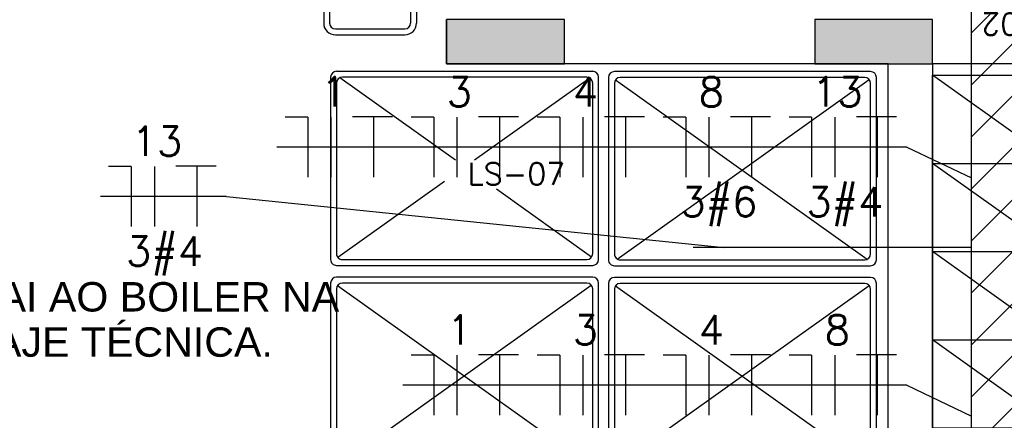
# Model space of a CAD drawing. Extents: x -118.2 to -44.5, y -40.2 to 1.8.
# Tile 20 of 56: x -83.9 to -80.6, y -25 to -23.7. Entities that reach past the tile are written whole.
import ezdxf
from ezdxf.enums import TextEntityAlignment as Align

# ---------------------------------------------------------------- set-up
doc = ezdxf.new("R2010")
doc.units = 0
doc.header["$MEASUREMENT"] = 0
for name, color, linetype in [('calha', 150, 'Continuous'), ('CIRCUITOS', 2, 'Continuous'), ('LINHA', 40, 'Continuous'), ('PAREDE2', 252, 'Continuous'), ('PAREDES', 8, 'Continuous'), ('QUADROS DE CARGA', 7, 'Continuous'), ('TUB_ELETRICA', 5, 'Continuous')]:
    doc.layers.add(name, color=color, linetype=linetype)
doc.styles.add('20--4-0', font='romans.shx', dxfattribs={"height": 0.08})
doc.styles.add('ARIAL', font='arial.ttf')
doc.styles.add('ROMANS', font='romans')

# ---------------------------------------------------------------- blocks, each defined once
blk = doc.blocks.new('LS-02')
for p, q in [((-153.9427, 52.6396), (-153.9427, 52.5896)), ((-153.7977, 52.6396), (-153.9427, 52.6396)), ((-153.7977, 52.5896), (-153.7977, 52.6396)), ((-153.8502, 52.5769), (-153.4822, 52.5769)), ((-153.9002, 52.2323), (-153.9002, 52.5269)), ((-153.9002, 52.5269), (-153.4322, 52.5269)), ((-153.4322, 52.2323), (-153.4322, 52.5269)), ((-153.9002, 52.2323), (-153.4322, 52.2323)), ((-153.9427, 52.1192), (-153.9427, 52.1696)), ((-153.8502, 52.1823), (-153.4822, 52.1823)), ((-153.7977, 52.1696), (-153.7977, 52.1192)), ((-153.7977, 52.1192), (-153.9427, 52.1192))]:
    blk.add_line(p, q)
blk.add_lwpolyline([(-153.3897, 52.1696), (-153.9427, 52.1696), (-153.9427, 52.5896), (-153.3897, 52.5896)], close=True)
for centre, start, end in [((-153.8502, 52.5269), 90, 180), ((-153.4822, 52.5269), 0, 90), ((-153.8502, 52.2323), 180, 270), ((-153.4822, 52.2323), 270, 0)]:
    blk.add_arc(centre, 0.05, start, end)
at = {"style": '20--4-0'}
blk.add_text('LS-02', height=0.075, rotation=90, dxfattribs=at).set_placement((-153.9691, 52.1474))
blk = doc.blocks.new('LS-07')
at = {"layer": 'PAREDES'}
for p, q in [((-157.1299, 58.4362), (-157.7499, 58.4362)), ((-157.7699, 57.5462), (-157.7699, 58.4162)), ((-157.7499, 58.3962), (-157.7499, 57.5662)), ((-157.7471, 58.4063), (-157.4675, 58.0144)), ((-157.1499, 58.4162), (-157.7299, 58.4162)), ((-157.1381, 58.4123), (-157.3687, 58.0891)), ((-157.1299, 57.5662), (-157.1299, 58.3962)), ((-157.1099, 57.5462), (-157.1099, 58.4162)), ((-157.4675, 57.9506), (-157.7479, 57.5575)), ((-157.3954, 57.9133), (-157.1369, 57.551)), ((-157.7499, 57.5262), (-157.1299, 57.5262)), ((-157.7299, 57.5462), (-157.1499, 57.5462))]:
    blk.add_line(p, q, dxfattribs=at)
for centre, start, end in [((-157.7499, 58.4162), 90, 180), ((-157.1299, 58.4162), 0, 90), ((-157.7299, 58.3962), 90, 180), ((-157.1499, 58.3962), 0, 90), ((-157.7299, 57.5662), 180, 270), ((-157.1499, 57.5662), 270, 360), ((-157.7499, 57.5462), 180, 270), ((-157.1299, 57.5462), 270, 0)]:
    blk.add_arc(centre, 0.02, start, end, dxfattribs=at)
at = {"layer": 'PAREDES', "style": '20--4-0'}
blk.add_text('LS-07', height=0.075, rotation=90, dxfattribs=at).set_placement((-157.3834, 57.9915))
blk = doc.blocks.new('LS-14')
at = {"layer": 'PAREDE2'}
for p, q in [((-151.5524, 49.642), (-152.1724, 49.642)), ((-152.1924, 49.622), (-152.1924, 48.752)), ((-152.1724, 49.602), (-152.1724, 48.772)), ((-151.5552, 48.7619), (-152.1654, 49.6172)), ((-152.1642, 48.7558), (-151.5544, 49.6106)), ((-151.5724, 49.622), (-152.1524, 49.622)), ((-151.5524, 48.772), (-151.5524, 49.602)), ((-151.5324, 48.752), (-151.5324, 49.622)), ((-152.1724, 48.732), (-151.5524, 48.732)), ((-152.1524, 48.752), (-151.5724, 48.752))]:
    blk.add_line(p, q, dxfattribs=at)
for centre, start, end in [((-152.1724, 49.622), 90, 180), ((-151.5524, 49.622), 0, 90), ((-152.1524, 49.602), 90, 180), ((-151.5724, 49.602), 0, 90), ((-152.1524, 48.772), 180, 270), ((-151.5724, 48.772), 270, 0), ((-152.1724, 48.752), 180, 270), ((-151.5524, 48.752), 270, 0)]:
    blk.add_arc(centre, 0.02, start, end, dxfattribs=at)
blk = doc.blocks.new('LS-21')
at = {"layer": 'PAREDES'}
for p, q in [((-145.3993, 42.7811), (-145.8193, 43.0811)), ((-145.3993, 42.4811), (-145.8193, 42.7811)), ((-145.8193, 42.7811), (-145.3993, 42.7811)), ((-145.3993, 42.1811), (-145.8193, 42.4811)), ((-145.8193, 42.4811), (-145.3993, 42.4811)), ((-145.3993, 41.8811), (-145.8193, 42.1811)), ((-145.8193, 42.1811), (-145.3993, 42.1811))]:
    blk.add_line(p, q, dxfattribs=at)
blk.add_lwpolyline([(-145.3993, 43.0811), (-145.3993, 41.8811), (-145.8193, 41.8811), (-145.8193, 43.0811)], close=True, dxfattribs=at)
blk = doc.blocks.new('LS-06')
for p, q in [((-137.3868, 41.6384), (-137.2188, 41.6384)), ((-137.4828, 41.35), (-137.5128, 41.35)), ((-137.5128, 41.35), (-137.5128, 41.1933)), ((-137.4828, 41.35), (-137.4828, 41.1933)), ((-137.2998, 41.3569), (-137.1972, 41.3569)), ((-137.2998, 41.1915), (-137.2998, 41.3569)), ((-137.1972, 41.3569), (-137.1972, 41.1915)), ((-137.1228, 41.35), (-137.0928, 41.35)), ((-137.1228, 41.35), (-137.1228, 41.1933)), ((-137.0928, 41.35), (-137.0928, 41.1933)), ((-137.5128, 41.1933), (-137.4828, 41.1933)), ((-137.1972, 41.1915), (-137.2998, 41.1915)), ((-137.1228, 41.1933), (-137.0928, 41.1933)), ((-137.4629, 41.1384), (-137.1427, 41.1384)), ((-137.4604, 41.1384), (-137.4604, 41.0784)), ((-137.4404, 41.1384), (-137.4404, 41.0784)), ((-137.1652, 41.1384), (-137.1652, 41.0784)), ((-137.1452, 41.1384), (-137.1452, 41.0784)), ((-137.4204, 41.0584), (-137.1852, 41.0584)), ((-137.4204, 41.0384), (-137.1852, 41.0384))]:
    blk.add_line(p, q)
for centre, radius, start, end in [((-137.3868, 41.6184), 0.02, 90, 173.7253), ((-137.2188, 41.6184), 0.02, 6.2747, 90), ((-136.0622, 41.1615), 1.4208, 161.1477, 180.1263), ((-138.5435, 41.1615), 1.4208, 359.8737, 18.8523), ((-137.4629, 41.1584), 0.02, 180.1103, 270), ((-137.1427, 41.1584), 0.02, 270, 359.8897), ((-137.4204, 41.0784), 0.04, 180, 270), ((-137.4204, 41.0784), 0.02, 180, 270), ((-137.1852, 41.0784), 0.02, 270, 360), ((-137.1852, 41.0784), 0.04, 270, 360)]:
    blk.add_arc(centre, radius, start, end)
at = {"style": '20--4-0', "text_generation_flag": 6}
blk.add_text('LS-06', height=0.075, rotation=270, dxfattribs=at).set_placement((-137.5703, 41.1887))

msp = doc.modelspace()

# ---------------------------------------------------------------- hatches: boundary and pattern name
at = {"layer": 'calha'}
h = msp.add_hatch(dxfattribs=at)
h.set_pattern_fill('ANSI31', color=256, style=0)
h.set_pattern_definition([(45, (-92.47007, 71.10702), (-0.08838835, 0.08838835), [])])
h.paths.add_polyline_path([(-80.7021, -11.821), (-80.5521, -11.821), (-80.5521, -8.5269), (-80.7021, -8.5269)])
h.paths.add_polyline_path([(-80.5521, -12.257), (-80.7021, -12.257), (-80.7021, -27.3769), (-80.5521, -27.3769)])
at = {"layer": 'PAREDES', "lineweight": -3}
h = msp.add_hatch(color=256, dxfattribs=at)
h.dxf.hatch_style = 1
h.paths.add_polyline_path([(-82.4847, -23.6769), (-82.4847, -23.8269), (-82.0847, -23.8269), (-82.0847, -23.6769)])
h = msp.add_hatch(color=256, dxfattribs=at)
h.dxf.hatch_style = 1
h.paths.add_polyline_path([(-81.2347, -23.6769), (-81.2347, -23.8269), (-80.8347, -23.8269), (-80.8347, -23.6769)])

# ---------------------------------------------------------------- linework, layer by layer
at = {"layer": 'calha'}
msp.add_line((-80.7021, -27.3769), (-80.7021, -12.1855), dxfattribs=at)
at = {"layer": 'CIRCUITOS'}
for p, q in [((-82.9564, -24.0082), (-83.0334, -24.0082)), ((-82.9564, -24.0082), (-82.9564, -24.2119)), ((-82.8776, -24.0082), (-82.8776, -24.2119)), ((-82.8047, -24.0063), (-82.6681, -24.0063)), ((-82.7335, -24.0063), (-82.7335, -24.2119)), ((-82.5286, -24.0082), (-82.6056, -24.0082)), ((-82.5286, -24.0082), (-82.5286, -24.2119)), ((-82.4497, -24.0082), (-82.4497, -24.2119)), ((-82.3768, -24.0063), (-82.2402, -24.0063)), ((-82.3056, -24.0063), (-82.3056, -24.2119)), ((-82.1008, -24.0082), (-82.1777, -24.0082)), ((-82.1008, -24.0082), (-82.1008, -24.2119)), ((-82.0219, -24.0082), (-82.0219, -24.2119)), ((-81.949, -24.0063), (-81.8124, -24.0063)), ((-81.8778, -24.0063), (-81.8778, -24.2119)), ((-81.6729, -24.0082), (-81.7499, -24.0082)), ((-81.6729, -24.0082), (-81.6729, -24.2119)), ((-81.594, -24.0082), (-81.594, -24.2119)), ((-81.5211, -24.0063), (-81.3845, -24.0063)), ((-81.4499, -24.0063), (-81.4499, -24.2119)), ((-81.2451, -24.0082), (-81.322, -24.0082)), ((-81.2451, -24.0082), (-81.2451, -24.2119)), ((-81.1662, -24.0082), (-81.1662, -24.2119)), ((-81.0933, -24.0063), (-80.9567, -24.0063)), ((-81.0221, -24.0063), (-81.0221, -24.2119)), ((-83.5558, -24.1762), (-83.6327, -24.1762)), ((-83.5558, -24.1762), (-83.5558, -24.3798)), ((-83.4769, -24.1762), (-83.4769, -24.3798)), ((-83.404, -24.1742), (-83.2674, -24.1742)), ((-83.3328, -24.1742), (-83.3328, -24.3798)), ((-82.5286, -24.8177), (-82.6056, -24.8177)), ((-82.5286, -24.8177), (-82.5286, -25.0214)), ((-82.4497, -24.8177), (-82.4497, -25.0214)), ((-82.3768, -24.8158), (-82.2402, -24.8158)), ((-82.3056, -24.8158), (-82.3056, -25.0214)), ((-82.1008, -24.8177), (-82.1777, -24.8177)), ((-82.1008, -24.8177), (-82.1008, -25.0214)), ((-82.0219, -24.8177), (-82.0219, -25.0214)), ((-81.949, -24.8158), (-81.8124, -24.8158)), ((-81.8778, -24.8158), (-81.8778, -25.0214)), ((-81.6729, -24.8177), (-81.7499, -24.8177)), ((-81.6729, -24.8177), (-81.6729, -25.0214)), ((-81.594, -24.8177), (-81.594, -25.0214)), ((-81.5211, -24.8158), (-81.3845, -24.8158)), ((-81.4499, -24.8158), (-81.4499, -25.0214)), ((-81.2451, -24.8177), (-81.322, -24.8177)), ((-81.2451, -24.8177), (-81.2451, -25.0214)), ((-81.1662, -24.8177), (-81.1662, -25.0214)), ((-81.0933, -24.8158), (-80.9567, -24.8158)), ((-81.0221, -24.8158), (-81.0221, -25.0214))]:
    msp.add_line(p, q, dxfattribs=at)
at = {"layer": 'LINHA'}
for p, q in [((-82.6335, -24.1101), (-83.0614, -24.1101)), ((-82.2057, -24.1101), (-82.6335, -24.1101)), ((-81.7778, -24.1101), (-82.2057, -24.1101)), ((-80.9221, -24.1101), (-81.7778, -24.1101)), ((-80.9221, -24.1101), (-80.7021, -24.2152)), ((-83.2328, -24.278), (-83.6607, -24.278)), ((-83.2328, -24.278), (-81.5423, -24.4519)), ((-82.2057, -24.9195), (-82.6335, -24.9195)), ((-81.7778, -24.9195), (-82.2057, -24.9195)), ((-81.35, -24.9195), (-81.7778, -24.9195)), ((-80.9221, -24.9195), (-81.35, -24.9195)), ((-80.9221, -24.9195), (-80.7021, -25.0247))]:
    msp.add_line(p, q, dxfattribs=at)
at = {"layer": 'PAREDES', "lineweight": -3}
for p, q in [((-82.4847, -23.8269), (-82.4847, -23.6769)), ((-80.9847, -23.8269), (-82.4847, -23.8269)), ((-80.9847, -27.3769), (-80.9847, -23.8269)), ((-80.3347, -23.8269), (-80.8347, -23.8269)), ((-80.8347, -23.8269), (-80.8347, -27.3769))]:
    msp.add_line(p, q, dxfattribs=at)
for points in [[(-82.4847, -23.6769), (-82.4847, -23.8269), (-82.0847, -23.8269), (-82.0847, -23.6769), (-82.4847, -23.6769)], [(-81.2347, -23.6769), (-81.2347, -23.8269), (-80.8347, -23.8269), (-80.8347, -23.6769), (-81.2347, -23.6769)]]:
    msp.add_lwpolyline(points, close=True, dxfattribs=at)
at = {"layer": 'TUB_ELETRICA'}
msp.add_line((-80.7021, -24.4519), (-81.648, -24.4519), dxfattribs=at)

# ---------------------------------------------------------------- block references
at = {"layer": 'PAREDES', "lineweight": -3}
for name, p, rotation in [('LS-02', (-28.1902, 130.314), 90), ('LS-07', (-140.4049, -181.6224), 270), ('LS-14', (-130.667, -176.0459), 270), ('LS-14', (-131.6107, -176.7449), 270), ('LS-14', (-130.667, -176.7459), 270)]:
    msp.add_blockref(name, p, dxfattribs=dict(at, rotation=rotation))
for name, p in [('LS-06', (54.5581, -64.767)), ('LS-21', (64.9846, -66.9467))]:
    msp.add_blockref(name, p, dxfattribs=at)

# ---------------------------------------------------------------- texts
at = {"layer": 'CIRCUITOS', "style": 'ROMANS'}
for s, p in [('1', (-82.8692, -23.9724)), ('3', (-82.4414, -23.9724)), ('4', (-82.0136, -23.9724)), ('8', (-81.5857, -23.9724)), ('13', (-81.1579, -23.9724)), ('13', (-83.4686, -24.1404)), ('3#6', (-81.5601, -24.346)), ('3#4', (-81.1323, -24.346)), ('3#4', (-83.443, -24.514)), ('1', (-82.4414, -24.7819)), ('3', (-82.0136, -24.7819)), ('4', (-81.5857, -24.7819)), ('8', (-81.1579, -24.7819))]:
    msp.add_text(s, height=0.1, dxfattribs=at).set_placement(p, align=Align.CENTER)
at = {"layer": 'QUADROS DE CARGA', "color": 7, "lineweight": 5, "insert": (-84.0995, -24.5692), "char_height": 0.1, "width": 1.50353, "attachment_point": 1, "line_spacing_factor": 0.923077, "style": 'ARIAL'}
msp.add_mtext('VAI AO BOILER NA LAJE TÉCNICA.', dxfattribs=at)

doc.saveas('drawing.dxf')
